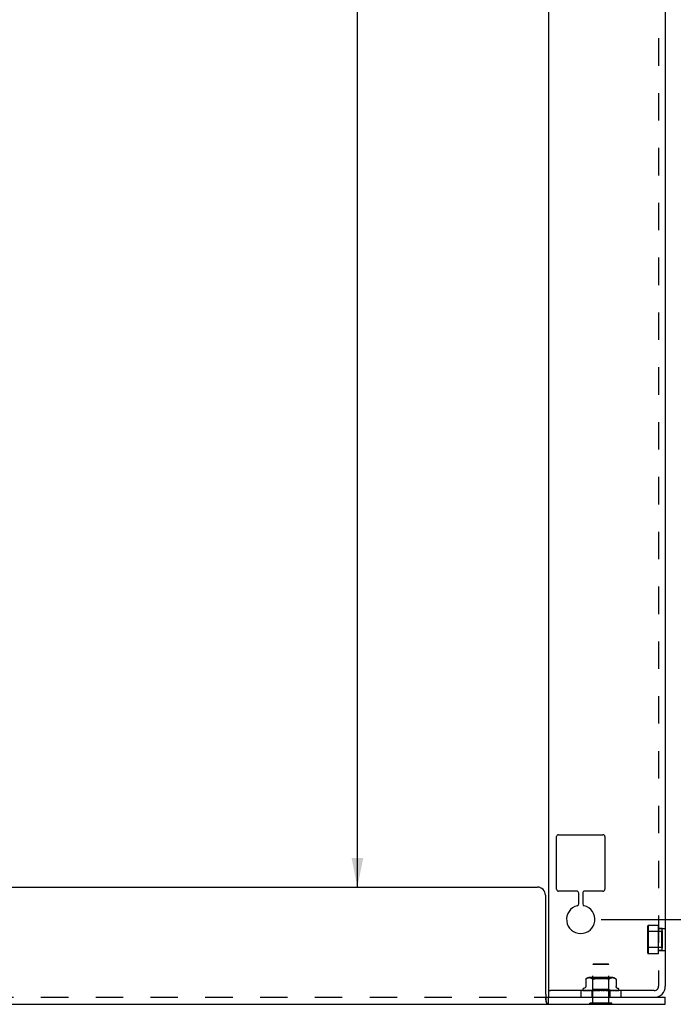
# Model space of a CAD drawing. Header units: inches. Extents: x 0 to 77.3, y 0 to 50.
# Tile 38 of 42: x 50.2 to 60.4, y 9.7 to 25. Entities that reach past the tile are written whole.
import ezdxf

# ---------------------------------------------------------------- set-up
doc = ezdxf.new("R2010")
doc.units = ezdxf.units.IN
doc.header["$LTSCALE"] = 4.25
doc.header["$MEASUREMENT"] = 0
doc.linetypes.add('HIDDEN', pattern=[0.2, 0.1, -0.1])
doc.layers.get('0').update_dxf_attribs({"linetype": 'CONTINUOUS'})
for name, color, linetype in [('02___PRT_ALL_AXES', 7, 'CONTINUOUS'), ('DEFAULT_2', 8, 'HIDDEN'), ('DIMENSIONS', 7, 'CONTINUOUS')]:
    doc.layers.add(name, color=color, linetype=linetype)
doc.styles.get("Standard").update_dxf_attribs({"font": 'arial.ttf'})
doc.dimstyles.new('DIMSTYLE_1', dxfattribs={"dimtxt": 0.386364, "dimasz": 0.454545, "dimexe": 0.09, "dimexo": 0.07, "dimgap": 0.0425, "dimtad": 0, "dimtih": 1, "dimtoh": 1, "dimzin": 4, "dimdsep": 46, "dimtxsty": 'Standard', "dimblk": '_FILLED', "dimblk1": '_FILLED', "dimblk2": '_FILLED', "dimcen": 0.09, "dimazin": 1, "dimtfac": 1, "dimtdec": 3, "dimtofl": 0, "dimtmove": 0, "dimatfit": 3, "dimldrblk": '_FILLED', "dimfxl": 0, "dimtolj": 1, "dimtzin": 4, "dimarcsym": 0})

# ---------------------------------------------------------------- blocks, each defined once
blk = doc.blocks.new('_FILLED')
at = {"color": 0, "linetype": 'ByBlock'}
blk.add_solid([(0, 0), (-1, 0.2), (-1, -0.2)], dxfattribs=at)
blk = doc.blocks.new('*D5')
at = {"layer": 'DIMENSIONS', "color": 2, "linetype": 'Continuous'}
for p, q in [((59.271, 40.676), (61.799, 40.676)), ((61.39, 40.676), (61.39, 26.25)), ((61.39, 11.051), (61.39, 25.477)), ((59.271, 11.051), (61.799, 11.051))]:
    blk.add_line(p, q, dxfattribs=at)
at = {"layer": 'DIMENSIONS', "color": 2, "linetype": 'Continuous', "xscale": 0.4545454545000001, "yscale": 0.4545454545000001, "zscale": 0.4545454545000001}
for p, rotation in [((61.39, 40.676), 90), ((61.39, 11.051), 270)]:
    blk.add_blockref('_FILLED', p, dxfattribs=dict(at, rotation=rotation))
at = {"layer": 'DIMENSIONS', "color": 2, "linetype": 'Continuous', "insert": (61.39, 26.057), "char_height": 0.3864, "width": 1.35012, "attachment_point": 2, "line_spacing_factor": 0.9}
blk.add_mtext('29.63', dxfattribs=at)
blk = doc.blocks.new('*D7')
at = {"layer": 'DIMENSIONS', "color": 2, "linetype": 'Continuous'}
for p, q in [((55.487, 40.176), (55.487, 26.25)), ((55.487, 11.551), (55.487, 25.477))]:
    blk.add_line(p, q, dxfattribs=at)
at = {"layer": 'DIMENSIONS', "color": 2, "linetype": 'Continuous', "xscale": 0.4545454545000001, "yscale": 0.4545454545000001, "zscale": 0.4545454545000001}
for p, rotation in [((55.487, 40.176), 90), ((55.487, 11.551), 270)]:
    blk.add_blockref('_FILLED', p, dxfattribs=dict(at, rotation=rotation))
at = {"layer": 'DIMENSIONS', "color": 2, "linetype": 'Continuous', "insert": (55.487, 26.057), "char_height": 0.3864, "width": 1.35012, "attachment_point": 2, "line_spacing_factor": 0.9}
blk.add_mtext('28.63', dxfattribs=at)

msp = doc.modelspace()

# ---------------------------------------------------------------- linework, layer by layer
at = {"color": 3, "linetype": 'Continuous'}
for p, q in [((58.452, 41.751), (58.452, 9.977)), ((60.265, 41.711), (60.265, 10.017)), ((58.577, 11.519), (58.577, 12.334)), ((58.607, 12.364), (59.297, 12.364)), ((59.327, 12.334), (59.327, 11.519)), ((58.891, 11.489), (58.607, 11.489)), ((58.921, 11.292), (58.921, 11.459)), ((58.984, 11.459), (58.984, 11.292)), ((59.297, 11.489), (59.014, 11.489)), ((60.091, 9.947), (58.482, 9.947)), ((58.452, 9.843), (60.265, 9.843))]:
    msp.add_line(p, q, dxfattribs=at)
at = {"color": 7, "linetype": 'Continuous'}
for p, q in [((37.999, 11.551), (58.28, 11.551)), ((58.405, 11.426), (58.405, 9.909)), ((58.452, 9.947), (58.482, 9.947)), ((58.452, 9.947), (58.452, 9.843)), ((58.411, 9.859), (58.411, 9.851)), ((58.411, 9.851), (58.411, 9.827)), ((58.452, 9.739), (58.452, 9.843)), ((60.265, 9.739), (60.265, 9.843)), ((36.015, 9.739), (60.265, 9.739)), ((59.096, 9.735), (59.096, 9.739)), ((59.433, 9.735), (59.096, 9.735)), ((59.433, 9.735), (59.433, 9.739))]:
    msp.add_line(p, q, dxfattribs=at)
for points in [[(58.405, 9.909), (58.407, 9.903), (58.408, 9.897), (58.409, 9.89), (58.41, 9.882), (58.41, 9.875), (58.411, 9.867), (58.411, 9.859)], [(58.411, 9.827), (58.412, 9.82), (58.412, 9.813), (58.412, 9.807), (58.412, 9.801), (58.413, 9.795), (58.414, 9.789), (58.414, 9.784), (58.415, 9.779), (58.416, 9.775), (58.417, 9.77), (58.418, 9.766), (58.42, 9.762), (58.421, 9.759), (58.423, 9.756), (58.424, 9.753), (58.426, 9.751), (58.428, 9.748), (58.43, 9.746), (58.432, 9.745), (58.434, 9.743)], [(58.434, 9.743), (58.434, 9.743), (58.436, 9.742), (58.438, 9.741), (58.441, 9.74), (58.443, 9.74), (58.446, 9.739), (58.449, 9.739), (58.452, 9.739)]]:
    msp.add_lwpolyline(points, dxfattribs=at)
at = {"color": 3, "linetype": 'Continuous'}
for centre, radius, start, end in [((58.607, 12.334), 0.03, 90, 180), ((59.297, 12.334), 0.03, 0, 90), ((58.607, 11.519), 0.03, 180, 270), ((58.891, 11.459), 0.03, 0, 90), ((59.014, 11.459), 0.03, 90, 180), ((59.297, 11.519), 0.03, 270, 360), ((58.952, 11.051), 0.219, 104.314, 75.686), ((58.891, 11.292), 0.03, 284.314, 360), ((59.014, 11.292), 0.03, 180, 255.686), ((58.482, 9.977), 0.03, 180, 270), ((60.091, 10.017), 0.174, 270, 360)]:
    msp.add_arc(centre, radius, start, end, dxfattribs=at)
at = {"color": 7, "linetype": 'Continuous'}
for centre, radius, start, end in [((58.28, 11.426), 0.125, 0, 90), ((60.091, 10.017), 0.07, 270, 298.9161)]:
    msp.add_arc(centre, radius, start, end, dxfattribs=at)
at = {"layer": '02___PRT_ALL_AXES', "color": 8, "linetype": 'HIDDEN'}
for p, q in [((60.161, 10.959), (60.001, 10.959)), ((60.161, 10.519), (60.161, 10.959)), ((60.215, 10.91), (60.161, 10.91)), ((60.215, 10.567), (60.215, 10.91)), ((60.215, 10.567), (60.161, 10.567)), ((60.161, 10.519), (60.001, 10.519))]:
    msp.add_line(p, q, dxfattribs=at)
at = {"layer": 'DEFAULT_2', "color": 8, "linetype": 'HIDDEN'}
for p, q in [((60.161, 41.711), (60.161, 10.017)), ((59.991, 10.949), (60.001, 10.959)), ((59.991, 10.529), (59.991, 10.949)), ((60.001, 10.864), (59.991, 10.874)), ((60.001, 10.959), (60.001, 10.519)), ((60.205, 10.864), (60.001, 10.864)), ((60.161, 10.911), (60.265, 10.911)), ((60.205, 10.864), (60.215, 10.874)), ((60.205, 10.864), (60.205, 10.614)), ((60.215, 10.874), (60.215, 10.604)), ((60.001, 10.614), (59.991, 10.604)), ((60.205, 10.614), (60.001, 10.614)), ((60.161, 10.567), (60.265, 10.567)), ((60.205, 10.614), (60.215, 10.604)), ((59.991, 10.529), (60.001, 10.519)), ((59.151, 10.36), (59.141, 10.35)), ((59.389, 10.35), (59.141, 10.35)), ((59.141, 9.753), (59.141, 10.35)), ((59.151, 10.36), (59.379, 10.36)), ((59.379, 10.36), (59.389, 10.35)), ((59.389, 9.753), (59.389, 10.35)), ((59.029, 10.124), (59.029, 10.125)), ((59.03, 10.125), (59.029, 10.125)), ((59.029, 10.124), (59.029, 10.012)), ((59.031, 10.126), (59.033, 10.128)), ((59.033, 10.128), (59.038, 10.131)), ((59.043, 10.135), (59.038, 10.131)), ((59.048, 10.137), (59.043, 10.135)), ((59.054, 10.139), (59.048, 10.137)), ((59.059, 10.141), (59.054, 10.139)), ((59.064, 10.142), (59.059, 10.141)), ((59.07, 10.142), (59.064, 10.142)), ((59.075, 10.143), (59.07, 10.142)), ((59.08, 10.143), (59.075, 10.143)), ((59.085, 10.143), (59.08, 10.143)), ((59.444, 10.149), (59.085, 10.149)), ((59.089, 10.143), (59.085, 10.143)), ((59.094, 10.143), (59.089, 10.143)), ((59.099, 10.142), (59.094, 10.143)), ((59.104, 10.142), (59.099, 10.142)), ((59.11, 10.141), (59.104, 10.142)), ((59.115, 10.139), (59.11, 10.141)), ((59.121, 10.137), (59.115, 10.139)), ((59.14, 10.129), (59.12, 10.149)), ((59.126, 10.135), (59.121, 10.137)), ((59.39, 10.129), (59.14, 10.129)), ((59.14, 9.966), (59.14, 10.129)), ((59.316, 10.14), (59.328, 10.139)), ((59.35, 10.134), (59.359, 10.131)), ((59.39, 10.129), (59.41, 10.149)), ((59.39, 9.966), (59.39, 10.129)), ((59.394, 10.128), (59.392, 10.127)), ((59.394, 10.128), (59.398, 10.131)), ((59.404, 10.135), (59.398, 10.131)), ((59.409, 10.137), (59.404, 10.135)), ((59.415, 10.139), (59.409, 10.137)), ((59.42, 10.141), (59.414, 10.139)), ((59.425, 10.142), (59.42, 10.141)), ((59.431, 10.142), (59.425, 10.142)), ((59.436, 10.143), (59.431, 10.142)), ((59.44, 10.143), (59.436, 10.143)), ((59.445, 10.143), (59.44, 10.143)), ((59.45, 10.143), (59.445, 10.143)), ((59.455, 10.143), (59.45, 10.143)), ((59.46, 10.142), (59.455, 10.143)), ((59.465, 10.142), (59.46, 10.142)), ((59.471, 10.141), (59.465, 10.142)), ((59.476, 10.139), (59.471, 10.141)), ((59.482, 10.137), (59.476, 10.139)), ((59.487, 10.135), (59.482, 10.137)), ((59.501, 10.125), (59.501, 10.124)), ((59.501, 10.124), (59.501, 10.012)), ((58.952, 9.947), (58.952, 9.843)), ((58.984, 9.963), (58.984, 9.962)), ((58.988, 9.952), (58.988, 9.952)), ((59.01, 9.984), (58.995, 9.979)), ((59.044, 9.949), (58.999, 9.949)), ((59.007, 9.95), (59.007, 9.95)), ((59.073, 9.948), (59.008, 9.949)), ((59.03, 9.949), (59.03, 9.949)), ((59.041, 9.949), (59.041, 9.949)), ((59.041, 9.949), (59.041, 9.949)), ((59.088, 9.948), (59.044, 9.949)), ((59.05, 9.948), (59.057, 9.947)), ((59.057, 9.947), (59.062, 9.947)), ((59.095, 9.949), (59.061, 9.949)), ((59.129, 9.948), (59.073, 9.948)), ((59.138, 9.948), (59.075, 9.949)), ((59.075, 9.949), (59.075, 9.949)), ((59.075, 9.949), (59.082, 9.949)), ((59.134, 9.948), (59.079, 9.948)), ((59.122, 9.948), (59.083, 9.948)), ((59.123, 9.948), (59.085, 9.948)), ((59.125, 9.948), (59.088, 9.948)), ((59.093, 9.947), (59.1, 9.947)), ((59.157, 9.948), (59.095, 9.949)), ((59.127, 9.949), (59.099, 9.949)), ((59.115, 9.949), (59.115, 9.949)), ((59.115, 9.949), (59.132, 9.948)), ((59.148, 9.948), (59.116, 9.948)), ((59.121, 9.947), (59.14, 9.966)), ((59.122, 9.948), (59.122, 9.948)), ((59.123, 9.948), (59.123, 9.948)), ((59.124, 9.947), (59.124, 9.843)), ((59.125, 9.948), (59.126, 9.948)), ((59.177, 9.948), (59.127, 9.949)), ((59.129, 9.948), (59.129, 9.948)), ((59.132, 9.948), (59.143, 9.947)), ((59.134, 9.948), (59.134, 9.948)), ((59.136, 9.947), (59.138, 9.947)), ((59.138, 9.947), (59.14, 9.948)), ((59.166, 9.948), (59.138, 9.948)), ((59.39, 9.966), (59.14, 9.966)), ((59.141, 9.948), (59.14, 9.948)), ((59.163, 9.949), (59.143, 9.949)), ((59.148, 9.948), (59.148, 9.948)), ((59.15, 9.947), (59.148, 9.948)), ((59.15, 9.947), (59.156, 9.948)), ((59.153, 9.947), (59.15, 9.947)), ((59.157, 9.948), (59.156, 9.948)), ((59.212, 9.948), (59.161, 9.949)), ((59.161, 9.949), (59.161, 9.949)), ((59.161, 9.949), (59.19, 9.947)), ((59.2, 9.948), (59.163, 9.949)), ((59.166, 9.948), (59.166, 9.948)), ((59.172, 9.947), (59.166, 9.948)), ((59.169, 9.947), (59.176, 9.948)), ((59.177, 9.948), (59.176, 9.948)), ((59.187, 9.948), (59.188, 9.948)), ((59.195, 9.947), (59.188, 9.948)), ((59.203, 9.949), (59.191, 9.949)), ((59.191, 9.947), (59.199, 9.948)), ((59.2, 9.948), (59.199, 9.948)), ((59.225, 9.948), (59.203, 9.949)), ((59.238, 9.948), (59.211, 9.949)), ((59.211, 9.949), (59.211, 9.949)), ((59.211, 9.949), (59.241, 9.947)), ((59.212, 9.948), (59.212, 9.948)), ((59.22, 9.947), (59.212, 9.948)), ((59.216, 9.947), (59.224, 9.948)), ((59.238, 9.948), (59.238, 9.948)), ((59.247, 9.947), (59.238, 9.948)), ((59.242, 9.947), (59.251, 9.948)), ((59.274, 9.947), (59.265, 9.948)), ((59.269, 9.947), (59.278, 9.948)), ((59.301, 9.948), (59.291, 9.948)), ((59.301, 9.947), (59.292, 9.948)), ((59.297, 9.947), (59.305, 9.948)), ((59.313, 9.949), (59.301, 9.948)), ((59.344, 9.949), (59.305, 9.948)), ((59.305, 9.948), (59.305, 9.948)), ((59.319, 9.947), (59.317, 9.947)), ((59.331, 9.948), (59.318, 9.948)), ((59.318, 9.948), (59.318, 9.948)), ((59.327, 9.947), (59.318, 9.948)), ((59.321, 9.947), (59.319, 9.947)), ((59.322, 9.947), (59.321, 9.947)), ((59.326, 9.948), (59.322, 9.947)), ((59.323, 9.947), (59.33, 9.948)), ((59.328, 9.948), (59.326, 9.948)), ((59.332, 9.948), (59.328, 9.948)), ((59.331, 9.948), (59.33, 9.948)), ((59.363, 9.949), (59.331, 9.948)), ((59.392, 9.949), (59.331, 9.948)), ((59.336, 9.949), (59.332, 9.948)), ((59.341, 9.949), (59.336, 9.949)), ((59.344, 9.949), (59.341, 9.949)), ((59.362, 9.948), (59.342, 9.948)), ((59.342, 9.948), (59.343, 9.948)), ((59.35, 9.947), (59.343, 9.948)), ((59.344, 9.949), (59.344, 9.949)), ((59.347, 9.947), (59.353, 9.948)), ((59.354, 9.948), (59.353, 9.948)), ((59.406, 9.949), (59.354, 9.948)), ((59.409, 9.949), (59.362, 9.948)), ((59.39, 9.948), (59.364, 9.948)), ((59.364, 9.948), (59.364, 9.948)), ((59.371, 9.947), (59.364, 9.948)), ((59.364, 9.947), (59.37, 9.947)), ((59.368, 9.947), (59.373, 9.948)), ((59.37, 9.947), (59.392, 9.949)), ((59.373, 9.948), (59.373, 9.948)), ((59.403, 9.948), (59.373, 9.948)), ((59.413, 9.948), (59.382, 9.948)), ((59.382, 9.948), (59.382, 9.948)), ((59.385, 9.947), (59.382, 9.948)), ((59.385, 9.947), (59.386, 9.947)), ((59.387, 9.947), (59.385, 9.947)), ((59.386, 9.947), (59.388, 9.947)), ((59.388, 9.947), (59.389, 9.948)), ((59.389, 9.948), (59.389, 9.948)), ((59.389, 9.948), (59.389, 9.948)), ((59.423, 9.948), (59.389, 9.948)), ((59.409, 9.947), (59.39, 9.966)), ((59.451, 9.949), (59.39, 9.948)), ((59.392, 9.949), (59.392, 9.949)), ((59.47, 9.949), (59.395, 9.948)), ((59.395, 9.948), (59.396, 9.948)), ((59.401, 9.948), (59.4, 9.948)), ((59.455, 9.949), (59.403, 9.948)), ((59.463, 9.948), (59.404, 9.948)), ((59.404, 9.948), (59.404, 9.948)), ((59.405, 9.947), (59.405, 9.843)), ((59.436, 9.949), (59.406, 9.949)), ((59.425, 9.948), (59.407, 9.948)), ((59.407, 9.948), (59.407, 9.948)), ((59.426, 9.948), (59.408, 9.948)), ((59.408, 9.948), (59.408, 9.948)), ((59.409, 9.947), (59.409, 9.947)), ((59.485, 9.949), (59.413, 9.948)), ((59.483, 9.949), (59.423, 9.948)), ((59.424, 9.948), (59.436, 9.949)), ((59.513, 9.949), (59.425, 9.948)), ((59.436, 9.949), (59.436, 9.949)), ((59.491, 9.949), (59.447, 9.948)), ((59.473, 9.949), (59.455, 9.949)), ((59.459, 9.948), (59.467, 9.949)), ((59.529, 9.949), (59.463, 9.948)), ((59.467, 9.949), (59.473, 9.949)), ((59.511, 9.949), (59.47, 9.949)), ((59.473, 9.949), (59.473, 9.949)), ((59.523, 9.949), (59.479, 9.949)), ((59.502, 9.949), (59.483, 9.949)), ((59.537, 9.949), (59.491, 9.949)), ((59.503, 9.949), (59.502, 9.949)), ((59.535, 9.949), (59.513, 9.949)), ((59.52, 9.984), (59.535, 9.979)), ((59.54, 9.95), (59.54, 9.951)), ((59.546, 9.963), (59.546, 9.962)), ((59.577, 9.947), (59.577, 9.843)), ((37.828, 9.843), (58.452, 9.843)), ((58.411, 9.853), (58.411, 9.851)), ((58.411, 9.845), (58.411, 9.851)), ((58.411, 9.839), (58.411, 9.845)), ((58.412, 9.832), (58.411, 9.839)), ((58.412, 9.827), (58.412, 9.832)), ((58.412, 9.821), (58.412, 9.827)), ((59.14, 9.739), (59.14, 9.843)), ((59.39, 9.739), (59.39, 9.843)), ((58.432, 9.745), (58.432, 9.745)), ((58.434, 9.743), (58.436, 9.742)), ((58.449, 9.739), (58.452, 9.739)), ((59.433, 9.753), (59.096, 9.753)), ((59.096, 9.739), (59.096, 9.753)), ((59.433, 9.739), (59.433, 9.753))]:
    msp.add_line(p, q, dxfattribs=at)
for points in [[(59.029, 10.125), (59.029, 10.124), (59.029, 10.124)], [(59.031, 10.127), (59.031, 10.126), (59.03, 10.126)], [(59.03, 10.125), (59.03, 10.126), (59.031, 10.126)], [(59.126, 10.135), (59.131, 10.131), (59.136, 10.128)], [(59.155, 10.126), (59.152, 10.125), (59.149, 10.125), (59.147, 10.124), (59.144, 10.125), (59.142, 10.125), (59.14, 10.126), (59.138, 10.127), (59.136, 10.128)], [(59.155, 10.126), (59.158, 10.127), (59.161, 10.128)], [(59.278, 10.143), (59.265, 10.143), (59.252, 10.143), (59.239, 10.143), (59.226, 10.142), (59.214, 10.14), (59.202, 10.139), (59.191, 10.137), (59.18, 10.134), (59.17, 10.131), (59.161, 10.128)], [(59.161, 10.128), (59.17, 10.131), (59.18, 10.134), (59.191, 10.137)], [(59.214, 10.14), (59.226, 10.142), (59.239, 10.143), (59.252, 10.143), (59.265, 10.143), (59.278, 10.143), (59.291, 10.143), (59.304, 10.142)], [(59.368, 10.128), (59.359, 10.131), (59.35, 10.134), (59.339, 10.137), (59.328, 10.139), (59.316, 10.14), (59.304, 10.142), (59.291, 10.143)], [(59.388, 10.125), (59.385, 10.125), (59.383, 10.124), (59.38, 10.125), (59.378, 10.125), (59.375, 10.126), (59.372, 10.127), (59.368, 10.128)], [(59.388, 10.125), (59.39, 10.126), (59.392, 10.127)], [(59.487, 10.135), (59.492, 10.131), (59.497, 10.128)], [(59.497, 10.128), (59.498, 10.127), (59.499, 10.126), (59.5, 10.125), (59.501, 10.125)], [(59.501, 10.125), (59.501, 10.125), (59.5, 10.125), (59.499, 10.126), (59.498, 10.127), (59.497, 10.128)], [(58.995, 9.947), (58.993, 9.947), (58.992, 9.948), (58.991, 9.949), (58.99, 9.949), (58.99, 9.95), (58.989, 9.95), (58.988, 9.951), (58.988, 9.951), (58.988, 9.951), (58.988, 9.952), (58.988, 9.952)], [(58.992, 9.949), (58.992, 9.949), (58.992, 9.949), (58.991, 9.95), (58.991, 9.95), (58.99, 9.95), (58.99, 9.95), (58.989, 9.95), (58.989, 9.951), (58.989, 9.951)], [(58.989, 9.951), (58.99, 9.95), (58.991, 9.949), (58.992, 9.949), (58.994, 9.948), (58.995, 9.948), (58.996, 9.947), (58.998, 9.947)], [(59.083, 9.948), (59.015, 9.949), (58.992, 9.949)], [(58.996, 9.949), (58.995, 9.949), (58.995, 9.949), (58.994, 9.95), (58.994, 9.95), (58.993, 9.95), (58.993, 9.95), (58.993, 9.95), (58.993, 9.95)], [(58.993, 9.95), (58.993, 9.95), (58.993, 9.95)], [(58.993, 9.95), (58.994, 9.95), (58.994, 9.949), (58.995, 9.949), (58.995, 9.949), (58.996, 9.948), (58.996, 9.948), (58.997, 9.948), (58.997, 9.947), (58.998, 9.947), (58.999, 9.947), (58.999, 9.947)], [(59.085, 9.948), (59.018, 9.949), (58.996, 9.949)], [(58.999, 9.949), (58.999, 9.949), (58.998, 9.95), (58.998, 9.95)], [(58.998, 9.95), (58.999, 9.949), (59.001, 9.949), (59.003, 9.948), (59.005, 9.948), (59.007, 9.947), (59.009, 9.947), (59.011, 9.947)], [(59.008, 9.949), (59.008, 9.949), (59.008, 9.949), (59.007, 9.95), (59.007, 9.95)], [(59.007, 9.95), (59.007, 9.949), (59.008, 9.949), (59.008, 9.949)], [(59.008, 9.949), (59.009, 9.949), (59.009, 9.948), (59.01, 9.948), (59.011, 9.948), (59.011, 9.948), (59.012, 9.947), (59.013, 9.947), (59.013, 9.947)], [(59.029, 10.012), (59.029, 10.011), (59.029, 10.008), (59.028, 10.006), (59.028, 10.003), (59.027, 10.001), (59.026, 9.999), (59.025, 9.997), (59.024, 9.995), (59.022, 9.993), (59.021, 9.992), (59.019, 9.99), (59.018, 9.989), (59.016, 9.988), (59.015, 9.987), (59.013, 9.986), (59.011, 9.985), (59.01, 9.984)], [(59.016, 9.949), (59.015, 9.949), (59.015, 9.949)], [(59.015, 9.949), (59.017, 9.949), (59.02, 9.949), (59.022, 9.948), (59.025, 9.948), (59.028, 9.947), (59.03, 9.947), (59.032, 9.947)], [(59.079, 9.948), (59.036, 9.949), (59.016, 9.949)], [(59.141, 9.948), (59.07, 9.949), (59.05, 9.949), (59.03, 9.949)], [(59.03, 9.949), (59.03, 9.949), (59.03, 9.949), (59.031, 9.949), (59.031, 9.949), (59.032, 9.949)], [(59.032, 9.949), (59.033, 9.948), (59.034, 9.948), (59.034, 9.948), (59.035, 9.947), (59.036, 9.947), (59.036, 9.947)], [(59.116, 9.948), (59.06, 9.949), (59.041, 9.949)], [(59.041, 9.949), (59.043, 9.949), (59.05, 9.948)], [(59.061, 9.949), (59.061, 9.949), (59.061, 9.949), (59.062, 9.949), (59.062, 9.949), (59.063, 9.949), (59.063, 9.949), (59.064, 9.948), (59.065, 9.948)], [(59.065, 9.948), (59.066, 9.947), (59.067, 9.947), (59.068, 9.947)], [(59.082, 9.949), (59.086, 9.948), (59.093, 9.947)], [(59.099, 9.949), (59.099, 9.949), (59.1, 9.949), (59.1, 9.949), (59.101, 9.949), (59.101, 9.949), (59.102, 9.949), (59.102, 9.948)], [(59.102, 9.948), (59.104, 9.948), (59.105, 9.947), (59.105, 9.947), (59.106, 9.947)], [(59.187, 9.948), (59.128, 9.949), (59.115, 9.949)], [(59.122, 9.947), (59.121, 9.947), (59.121, 9.947), (59.122, 9.947), (59.122, 9.948)], [(59.121, 9.947), (59.121, 9.947), (59.121, 9.947), (59.121, 9.947), (59.122, 9.948), (59.122, 9.948), (59.122, 9.948)], [(59.121, 9.947), (59.121, 9.947), (59.122, 9.947), (59.122, 9.947), (59.123, 9.948)], [(59.123, 9.947), (59.123, 9.947), (59.123, 9.947), (59.123, 9.947), (59.123, 9.948), (59.123, 9.948), (59.123, 9.948)], [(59.124, 9.947), (59.124, 9.947), (59.125, 9.947), (59.125, 9.947), (59.125, 9.948), (59.125, 9.948), (59.125, 9.948)], [(59.126, 9.947), (59.127, 9.947), (59.127, 9.947), (59.128, 9.947), (59.129, 9.948)], [(59.127, 9.947), (59.127, 9.947), (59.126, 9.947), (59.126, 9.947), (59.126, 9.948)], [(59.13, 9.947), (59.13, 9.947), (59.13, 9.947), (59.13, 9.947), (59.13, 9.948), (59.129, 9.948)], [(59.132, 9.947), (59.133, 9.947), (59.133, 9.947), (59.134, 9.947), (59.134, 9.948), (59.134, 9.948), (59.134, 9.948)], [(59.138, 9.947), (59.137, 9.947), (59.136, 9.947), (59.135, 9.947), (59.134, 9.948)], [(59.142, 9.947), (59.142, 9.947), (59.141, 9.947), (59.141, 9.947), (59.141, 9.948), (59.141, 9.948)], [(59.143, 9.949), (59.143, 9.949), (59.144, 9.949), (59.144, 9.949), (59.145, 9.949), (59.145, 9.949), (59.146, 9.949), (59.147, 9.948), (59.148, 9.948), (59.148, 9.947), (59.149, 9.947), (59.15, 9.947)], [(59.145, 9.947), (59.146, 9.947), (59.147, 9.947), (59.147, 9.947), (59.147, 9.948), (59.148, 9.948), (59.148, 9.948)], [(59.158, 9.947), (59.158, 9.947), (59.158, 9.947), (59.157, 9.947), (59.157, 9.948), (59.157, 9.948)], [(59.163, 9.947), (59.164, 9.947), (59.164, 9.947), (59.165, 9.947), (59.165, 9.948), (59.166, 9.948), (59.166, 9.948)], [(59.178, 9.947), (59.178, 9.947), (59.178, 9.947), (59.177, 9.947), (59.177, 9.948), (59.177, 9.948)], [(59.184, 9.947), (59.185, 9.947), (59.185, 9.947), (59.186, 9.947), (59.186, 9.948), (59.187, 9.948), (59.187, 9.948)], [(59.191, 9.949), (59.192, 9.949), (59.193, 9.949), (59.193, 9.949), (59.194, 9.949), (59.195, 9.948), (59.195, 9.948), (59.196, 9.948), (59.197, 9.947)], [(59.197, 9.947), (59.198, 9.947), (59.198, 9.947)], [(59.202, 9.947), (59.201, 9.947), (59.201, 9.947), (59.2, 9.947), (59.2, 9.948), (59.2, 9.948)], [(59.208, 9.948), (59.207, 9.948), (59.207, 9.948), (59.207, 9.948), (59.207, 9.948), (59.207, 9.948), (59.207, 9.948), (59.208, 9.949), (59.208, 9.949), (59.208, 9.949), (59.209, 9.949), (59.209, 9.949), (59.21, 9.949), (59.21, 9.949), (59.211, 9.949)], [(59.208, 9.947), (59.209, 9.947), (59.209, 9.947), (59.21, 9.947), (59.211, 9.948), (59.211, 9.948), (59.212, 9.948)], [(59.225, 9.948), (59.225, 9.948), (59.224, 9.948)], [(59.227, 9.947), (59.227, 9.947), (59.226, 9.947), (59.226, 9.947), (59.225, 9.948), (59.225, 9.948)], [(59.234, 9.947), (59.235, 9.947), (59.236, 9.947), (59.236, 9.947), (59.237, 9.948), (59.237, 9.948), (59.238, 9.948)], [(59.253, 9.947), (59.251, 9.948), (59.25, 9.948), (59.248, 9.948), (59.247, 9.949), (59.245, 9.949), (59.243, 9.949)], [(59.243, 9.949), (59.244, 9.949), (59.244, 9.949), (59.245, 9.949), (59.245, 9.949), (59.246, 9.948), (59.246, 9.948), (59.246, 9.948), (59.247, 9.948)], [(59.247, 9.948), (59.247, 9.947), (59.247, 9.947), (59.248, 9.947), (59.248, 9.947)], [(59.253, 9.947), (59.252, 9.948), (59.252, 9.948), (59.251, 9.948)], [(59.255, 9.947), (59.254, 9.947), (59.253, 9.947), (59.253, 9.947), (59.253, 9.947)], [(59.262, 9.947), (59.262, 9.947), (59.263, 9.947), (59.263, 9.947), (59.264, 9.948), (59.265, 9.948), (59.265, 9.948)], [(59.282, 9.947), (59.281, 9.947), (59.281, 9.947), (59.28, 9.947), (59.279, 9.948), (59.279, 9.948), (59.278, 9.948)], [(59.289, 9.947), (59.289, 9.947), (59.29, 9.947), (59.291, 9.947), (59.291, 9.948), (59.291, 9.948)], [(59.291, 9.948), (59.292, 9.948), (59.292, 9.948)], [(59.309, 9.947), (59.308, 9.947), (59.307, 9.947), (59.307, 9.947), (59.306, 9.948), (59.306, 9.948), (59.305, 9.948)], [(59.307, 9.947), (59.307, 9.947), (59.308, 9.947), (59.309, 9.948)], [(59.309, 9.948), (59.309, 9.948), (59.31, 9.948), (59.31, 9.949), (59.311, 9.949), (59.312, 9.949), (59.312, 9.949), (59.313, 9.949)], [(59.317, 9.947), (59.315, 9.947), (59.314, 9.947)], [(59.315, 9.947), (59.316, 9.947), (59.316, 9.947), (59.317, 9.947), (59.317, 9.948), (59.318, 9.948)], [(59.334, 9.947), (59.333, 9.947), (59.333, 9.947), (59.332, 9.947), (59.331, 9.948), (59.331, 9.948), (59.331, 9.948)], [(59.34, 9.947), (59.34, 9.947), (59.341, 9.947), (59.341, 9.947), (59.342, 9.948), (59.342, 9.948)], [(59.357, 9.947), (59.356, 9.947), (59.355, 9.947), (59.355, 9.947), (59.354, 9.948), (59.354, 9.948), (59.354, 9.948)], [(59.356, 9.947), (59.356, 9.947), (59.357, 9.947), (59.358, 9.947), (59.358, 9.948), (59.359, 9.948), (59.36, 9.948), (59.36, 9.949), (59.361, 9.949), (59.362, 9.949), (59.362, 9.949), (59.363, 9.949), (59.363, 9.949)], [(59.362, 9.947), (59.362, 9.947), (59.362, 9.947), (59.363, 9.947), (59.363, 9.948), (59.364, 9.948)], [(59.376, 9.947), (59.375, 9.947), (59.375, 9.947), (59.374, 9.947), (59.374, 9.948), (59.374, 9.948), (59.373, 9.948)], [(59.38, 9.947), (59.381, 9.947), (59.381, 9.947), (59.381, 9.947), (59.381, 9.948), (59.382, 9.948)], [(59.391, 9.947), (59.391, 9.947), (59.391, 9.947), (59.39, 9.947), (59.39, 9.947), (59.389, 9.948), (59.389, 9.948)], [(59.395, 9.947), (59.395, 9.947), (59.395, 9.947), (59.395, 9.947), (59.395, 9.948), (59.395, 9.948)], [(59.4, 9.947), (59.399, 9.947), (59.398, 9.947), (59.397, 9.947), (59.396, 9.948)], [(59.398, 9.947), (59.399, 9.947), (59.399, 9.947), (59.4, 9.947), (59.4, 9.948)], [(59.479, 9.949), (59.418, 9.948), (59.401, 9.948)], [(59.402, 9.947), (59.402, 9.947), (59.401, 9.947), (59.401, 9.947), (59.401, 9.948), (59.401, 9.948), (59.401, 9.948)], [(59.403, 9.947), (59.403, 9.947), (59.404, 9.947), (59.404, 9.948), (59.405, 9.948), (59.406, 9.948), (59.407, 9.949), (59.407, 9.949), (59.408, 9.949), (59.409, 9.949), (59.409, 9.949), (59.409, 9.949)], [(59.407, 9.947), (59.406, 9.947), (59.406, 9.947), (59.405, 9.947), (59.404, 9.948)], [(59.404, 9.947), (59.404, 9.947), (59.404, 9.947), (59.404, 9.947), (59.404, 9.948), (59.404, 9.948)], [(59.406, 9.947), (59.406, 9.947), (59.407, 9.947), (59.407, 9.947), (59.407, 9.948)], [(59.408, 9.947), (59.408, 9.947), (59.407, 9.947), (59.407, 9.947), (59.407, 9.948), (59.407, 9.948), (59.407, 9.948)], [(59.409, 9.947), (59.409, 9.947), (59.408, 9.947), (59.408, 9.948)], [(59.409, 9.947), (59.409, 9.947), (59.408, 9.947), (59.408, 9.947), (59.408, 9.948), (59.408, 9.948), (59.408, 9.948)], [(59.409, 9.947), (59.412, 9.947), (59.424, 9.948)], [(59.444, 9.947), (59.444, 9.947), (59.445, 9.947), (59.446, 9.948), (59.447, 9.948)], [(59.447, 9.948), (59.448, 9.949), (59.449, 9.949), (59.449, 9.949), (59.45, 9.949), (59.45, 9.949), (59.45, 9.949), (59.451, 9.949)], [(59.45, 9.947), (59.452, 9.947), (59.459, 9.948)], [(59.479, 9.947), (59.479, 9.947), (59.48, 9.947), (59.481, 9.948), (59.482, 9.948), (59.483, 9.949)], [(59.483, 9.947), (59.485, 9.947), (59.489, 9.947), (59.492, 9.948), (59.495, 9.948), (59.498, 9.949), (59.501, 9.949), (59.503, 9.949)], [(59.483, 9.949), (59.484, 9.949), (59.484, 9.949), (59.485, 9.949), (59.485, 9.949), (59.485, 9.949), (59.485, 9.949)], [(59.485, 9.949), (59.485, 9.949), (59.485, 9.949), (59.485, 9.949)], [(59.52, 9.984), (59.518, 9.985), (59.517, 9.986), (59.515, 9.987), (59.513, 9.988), (59.512, 9.989), (59.51, 9.99), (59.509, 9.992), (59.507, 9.993), (59.506, 9.995), (59.505, 9.997), (59.504, 9.999), (59.503, 10.001), (59.502, 10.003), (59.502, 10.006), (59.501, 10.008), (59.501, 10.011), (59.501, 10.012)], [(59.506, 9.947), (59.506, 9.947), (59.507, 9.947), (59.508, 9.948), (59.509, 9.948), (59.509, 9.948), (59.51, 9.948)], [(59.509, 9.947), (59.511, 9.947), (59.514, 9.947), (59.516, 9.948), (59.518, 9.948), (59.521, 9.949), (59.523, 9.949), (59.524, 9.949)], [(59.51, 9.948), (59.511, 9.949), (59.512, 9.949), (59.512, 9.949), (59.512, 9.949)], [(59.512, 9.949), (59.512, 9.949), (59.512, 9.949), (59.512, 9.949), (59.512, 9.949), (59.511, 9.949)], [(59.524, 9.949), (59.524, 9.949), (59.523, 9.949)], [(59.525, 9.947), (59.525, 9.947), (59.526, 9.947), (59.527, 9.948), (59.527, 9.948), (59.528, 9.948), (59.528, 9.948), (59.529, 9.949), (59.529, 9.949), (59.53, 9.949)], [(59.527, 9.947), (59.527, 9.947), (59.529, 9.947), (59.53, 9.948), (59.532, 9.948), (59.533, 9.948), (59.535, 9.949), (59.536, 9.949), (59.537, 9.95)], [(59.531, 9.95), (59.531, 9.95), (59.531, 9.95), (59.531, 9.95), (59.531, 9.95), (59.53, 9.95), (59.53, 9.949), (59.529, 9.949), (59.529, 9.949)], [(59.53, 9.949), (59.53, 9.949), (59.531, 9.95), (59.531, 9.95)], [(59.534, 9.947), (59.534, 9.947), (59.535, 9.947), (59.536, 9.947), (59.536, 9.948), (59.537, 9.948), (59.537, 9.948), (59.538, 9.949), (59.538, 9.949), (59.539, 9.949), (59.539, 9.949), (59.539, 9.95), (59.54, 9.95), (59.54, 9.95), (59.54, 9.95)], [(59.537, 9.95), (59.537, 9.95), (59.536, 9.95), (59.536, 9.949), (59.535, 9.949)], [(59.535, 9.947), (59.535, 9.947), (59.536, 9.947), (59.537, 9.948), (59.539, 9.949), (59.54, 9.949)], [(59.54, 9.951), (59.54, 9.951), (59.54, 9.951), (59.54, 9.95), (59.54, 9.95), (59.54, 9.95), (59.539, 9.95), (59.539, 9.95), (59.539, 9.95), (59.538, 9.95), (59.538, 9.949), (59.537, 9.949), (59.537, 9.949)], [(58.405, 9.909), (58.407, 9.903), (58.408, 9.897), (58.409, 9.89), (58.41, 9.882)], [(58.41, 9.875), (58.411, 9.867), (58.411, 9.859)], [(58.411, 9.827), (58.412, 9.82), (58.412, 9.813), (58.412, 9.807), (58.412, 9.801), (58.413, 9.795)], [(58.434, 9.743), (58.433, 9.744), (58.432, 9.745), (58.432, 9.745), (58.431, 9.746), (58.43, 9.747), (58.429, 9.748), (58.428, 9.749), (58.427, 9.75), (58.426, 9.751), (58.426, 9.753), (58.425, 9.754), (58.424, 9.755), (58.423, 9.757), (58.422, 9.759), (58.422, 9.76), (58.421, 9.762), (58.42, 9.764), (58.42, 9.766), (58.419, 9.768), (58.419, 9.77), (58.418, 9.772), (58.418, 9.774), (58.417, 9.777), (58.417, 9.779), (58.416, 9.781), (58.416, 9.783), (58.416, 9.786), (58.415, 9.788), (58.415, 9.79), (58.415, 9.793), (58.414, 9.795), (58.414, 9.798), (58.414, 9.8), (58.414, 9.803), (58.413, 9.805), (58.413, 9.808), (58.413, 9.81), (58.413, 9.813), (58.413, 9.815), (58.412, 9.818), (58.412, 9.821)], [(58.414, 9.789), (58.414, 9.784), (58.415, 9.779), (58.416, 9.775), (58.417, 9.77)]]:
    msp.add_lwpolyline(points, dxfattribs=at)
for centre, radius, start, end in [((59.085, 10.071), 0.0776, 90, 136.6992), ((59.444, 10.071), 0.0776, 43.3008, 90), ((59, 9.963), 0.0167, 110, 180), ((59, 9.962), 0.0167, 180, 250.0516), ((59.529, 9.963), 0.0167, 0, 70), ((59.529, 9.962), 0.0167, 308.6218, 360), ((60.091, 10.017), 0.07, 298.9161, 360)]:
    msp.add_arc(centre, radius, start, end, dxfattribs=at)

# ---------------------------------------------------------------- dimensions: what is measured, and where the dimension line sits
at = {"layer": 'DIMENSIONS', "color": 2, "linetype": 'Continuous'}
for base, p1, p2, angle, picture, middle in [((61.39018475, 40.676267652), (59.200570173, 11.051267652), (59.200570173, 40.676267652), 90, '*D5', (61.385055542, 25.86161284)), ((55.486870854, 11.551267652), (58.280488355, 40.176267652), (58.280488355, 11.551267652), 270, '*D7', (55.48174272, 25.86161284))]:
    dim = msp.add_linear_dim(base=base, p1=p1, p2=p2, angle=angle, dimstyle='DIMSTYLE_1', dxfattribs=at)
    dim.commit()
    dim.dimension.update_dxf_attribs({"geometry": picture, "text_midpoint": middle, "dimtype": 160})

doc.saveas('drawing.dxf')
